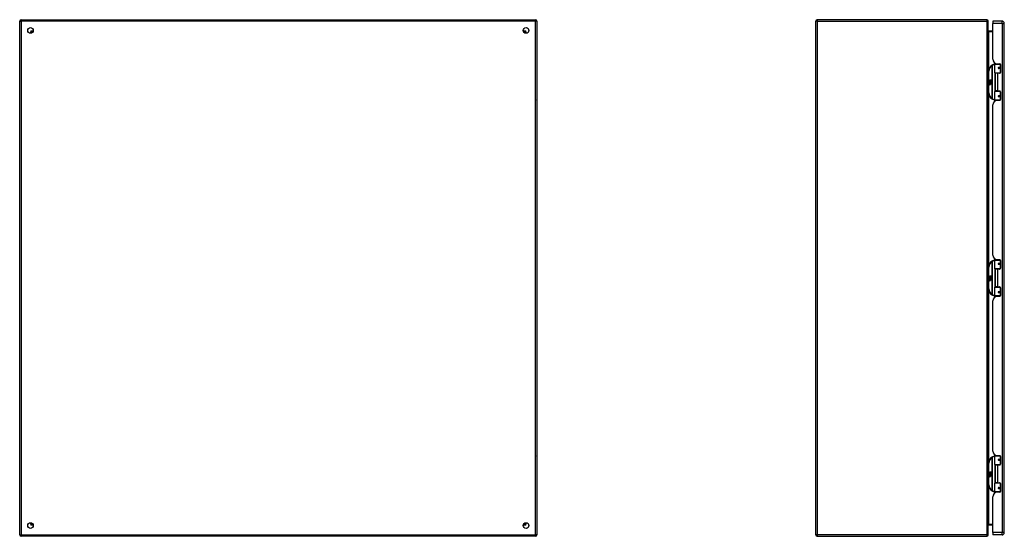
# Model space of a CAD drawing. Header units: inches. Extents: x 17 to 237, y 17 to 149.
# Tile 2 of 12: x 17 to 86, y 66 to 102. Entities that reach past the tile are written whole.
import ezdxf

# ---------------------------------------------------------------- set-up
doc = ezdxf.new("R2010")
doc.units = ezdxf.units.IN
doc.header["$MEASUREMENT"] = 0
doc.layers.add('Visible Edges(ANSI)', color=7, linetype='Continuous', lineweight=25)
doc.layers.add('Visible Tangent Edges(ANSI)', color=7, linetype='Continuous', lineweight=25)

msp = doc.modelspace()

# ---------------------------------------------------------------- linework, layer by layer
at = {"layer": 'Visible Edges(ANSI)'}
for p, q in [((17.06, 102.166), (52.862, 102.166)), ((84.288, 102.166), (72.486, 102.166)), ((16.961, 66.265), (16.961, 102.067)), ((52.961, 102.067), (52.961, 66.265)), ((72.387, 66.265), (72.387, 102.067)), ((84.387, 66.265), (84.387, 102.067)), ((84.707, 102.068), (84.707, 101.907)), ((85.346, 102.068), (84.707, 102.068)), ((84.707, 99.411), (84.707, 101.907)), ((85.507, 66.426), (85.507, 101.907)), ((17.827, 101.269), (17.827, 101.26)), ((17.867, 101.3), (17.858, 101.3)), ((52.064, 101.3), (52.054, 101.3)), ((52.095, 101.269), (52.095, 101.26)), ((84.707, 101.368), (84.418, 101.368)), ((52.979, 98.463), (52.979, 99.048)), ((84.842, 98.463), (84.842, 99.048)), ((84.862, 99.068), (85.192, 99.068)), ((84.967, 99.103), (84.967, 99.068)), ((85.019, 99.099), (85.185, 99.099)), ((85.093, 99.099), (85.093, 99.068)), ((85.109, 98.823), (85.109, 98.821)), ((85.114, 98.822), (85.109, 98.822)), ((85.201, 98.824), (85.114, 98.824)), ((85.114, 98.78), (85.201, 98.78)), ((85.117, 98.822), (85.117, 98.823)), ((85.117, 98.783), (85.118, 98.78)), ((85.236, 99.068), (85.192, 99.068)), ((85.201, 98.824), (85.244, 98.824)), ((85.244, 98.78), (85.201, 98.78)), ((85.235, 99.07), (85.235, 99.068)), ((85.244, 99.04), (85.244, 98.492)), ((52.963, 98.448), (52.961, 98.448)), ((84.417, 98.568), (84.417, 97.068)), ((85.195, 98.448), (84.858, 98.448)), ((85.03, 98.433), (84.862, 98.433)), ((84.862, 98.433), (84.862, 97.202)), ((84.934, 98.448), (84.934, 98.433)), ((85.185, 98.433), (85.03, 98.433)), ((85.125, 98.448), (85.125, 98.433)), ((85.195, 98.448), (85.223, 98.448)), ((84.457, 97.896), (84.505, 97.871)), ((84.503, 97.852), (84.457, 97.896)), ((84.472, 97.772), (84.5, 97.748)), ((84.472, 97.756), (84.472, 97.772)), ((84.491, 97.743), (84.472, 97.756)), ((84.472, 97.733), (84.491, 97.74)), ((84.472, 97.717), (84.472, 97.733)), ((84.5, 97.73), (84.472, 97.717)), ((84.472, 97.71), (84.526, 97.7)), ((84.472, 97.697), (84.472, 97.71)), ((84.494, 97.693), (84.472, 97.697)), ((84.472, 97.676), (84.506, 97.67)), ((84.472, 97.663), (84.472, 97.676)), ((84.494, 97.659), (84.472, 97.663)), ((84.472, 97.642), (84.506, 97.636)), ((84.472, 97.629), (84.472, 97.642)), ((84.506, 97.622), (84.472, 97.629)), ((84.483, 97.778), (84.474, 97.778)), ((84.489, 97.85), (84.503, 97.852)), ((84.533, 97.818), (84.489, 97.85)), ((84.491, 97.74), (84.491, 97.743)), ((84.495, 97.771), (84.495, 97.808)), ((84.5, 97.748), (84.526, 97.762)), ((84.526, 97.706), (84.5, 97.73)), ((84.504, 97.806), (84.504, 97.782)), ((84.505, 97.968), (84.537, 97.968)), ((84.505, 97.871), (84.505, 97.968)), ((84.508, 97.869), (84.538, 97.854)), ((84.537, 97.869), (84.508, 97.869)), ((84.526, 97.745), (84.508, 97.738)), ((84.508, 97.738), (84.508, 97.736)), ((84.508, 97.736), (84.526, 97.722)), ((84.511, 97.736), (84.529, 97.743)), ((84.61, 97.736), (84.511, 97.736)), ((84.517, 97.69), (84.517, 97.687)), ((84.526, 97.689), (84.517, 97.69)), ((84.519, 97.731), (84.61, 97.731)), ((84.529, 97.724), (84.519, 97.731)), ((84.522, 97.811), (84.533, 97.818)), ((84.523, 97.686), (84.529, 97.685)), ((84.526, 97.762), (84.526, 97.745)), ((84.526, 97.722), (84.526, 97.706)), ((84.526, 97.7), (84.526, 97.689)), ((84.538, 97.854), (84.528, 97.852)), ((84.528, 97.852), (84.556, 97.832)), ((84.529, 97.766), (84.609, 97.766)), ((84.529, 97.743), (84.529, 97.766)), ((84.529, 97.702), (84.529, 97.724)), ((84.61, 97.702), (84.529, 97.702)), ((84.529, 97.697), (84.61, 97.697)), ((84.529, 97.685), (84.529, 97.697)), ((84.56, 97.802), (84.53, 97.781)), ((84.61, 97.668), (84.53, 97.668)), ((84.537, 97.968), (84.537, 97.869)), ((84.542, 97.968), (84.574, 97.968)), ((84.542, 97.869), (84.542, 97.968)), ((84.574, 97.869), (84.542, 97.869)), ((84.556, 97.832), (84.609, 97.869)), ((84.609, 97.766), (84.56, 97.802)), ((84.574, 97.968), (84.574, 97.869)), ((84.578, 97.869), (84.578, 97.968)), ((84.578, 97.968), (84.61, 97.968)), ((84.609, 97.869), (84.578, 97.869)), ((84.61, 97.834), (84.584, 97.816)), ((84.584, 97.816), (84.61, 97.802)), ((84.61, 97.968), (84.61, 97.834)), ((84.61, 97.802), (84.61, 97.736)), ((84.61, 97.731), (84.61, 97.702)), ((84.61, 97.697), (84.61, 97.668)), ((52.961, 97.188), (52.963, 97.188)), ((52.979, 96.587), (52.979, 97.172)), ((84.842, 96.587), (84.842, 97.172)), ((84.858, 97.188), (85.195, 97.188)), ((85.03, 97.202), (84.862, 97.202)), ((84.934, 97.188), (84.934, 97.202)), ((85.03, 97.202), (85.185, 97.202)), ((85.109, 96.812), (85.109, 96.814)), ((85.109, 96.814), (85.114, 96.814)), ((85.201, 96.855), (85.114, 96.855)), ((85.114, 96.812), (85.201, 96.812)), ((85.117, 96.853), (85.118, 96.855)), ((85.117, 96.814), (85.117, 96.812)), ((85.125, 97.188), (85.125, 97.202)), ((85.223, 97.188), (85.195, 97.188)), ((85.201, 96.855), (85.244, 96.855)), ((85.244, 96.812), (85.201, 96.812)), ((85.244, 97.143), (85.244, 96.596)), ((84.707, 85.759), (84.707, 96.225)), ((85.192, 96.568), (84.862, 96.568)), ((84.967, 96.532), (84.967, 96.568)), ((85.185, 96.537), (85.019, 96.537)), ((85.093, 96.537), (85.093, 96.568)), ((85.192, 96.568), (85.236, 96.568)), ((85.235, 96.568), (85.235, 96.566)), ((52.979, 84.812), (52.979, 85.397)), ((84.842, 84.812), (84.842, 85.397)), ((84.862, 85.416), (85.192, 85.416)), ((84.967, 85.452), (84.967, 85.416)), ((85.019, 85.447), (85.185, 85.447)), ((85.093, 85.447), (85.093, 85.416)), ((85.109, 85.171), (85.109, 85.17)), ((85.114, 85.17), (85.109, 85.17)), ((85.201, 85.172), (85.114, 85.172)), ((85.114, 85.129), (85.201, 85.129)), ((85.117, 85.17), (85.117, 85.172)), ((85.117, 85.131), (85.118, 85.129)), ((85.236, 85.416), (85.192, 85.416)), ((85.201, 85.172), (85.244, 85.172)), ((85.244, 85.129), (85.201, 85.129)), ((85.235, 85.418), (85.235, 85.416)), ((85.244, 85.388), (85.244, 84.841)), ((52.963, 84.796), (52.961, 84.796)), ((84.417, 84.916), (84.417, 83.416)), ((84.505, 84.316), (84.537, 84.316)), ((84.505, 84.219), (84.505, 84.316)), ((84.537, 84.316), (84.537, 84.218)), ((84.542, 84.316), (84.574, 84.316)), ((84.542, 84.218), (84.542, 84.316)), ((84.574, 84.316), (84.574, 84.218)), ((84.578, 84.218), (84.578, 84.316)), ((84.578, 84.316), (84.61, 84.316)), ((84.61, 84.316), (84.61, 84.182)), ((85.195, 84.796), (84.858, 84.796)), ((85.03, 84.782), (84.862, 84.782)), ((84.862, 84.782), (84.862, 83.551)), ((84.934, 84.796), (84.934, 84.782)), ((85.185, 84.782), (85.03, 84.782)), ((85.125, 84.796), (85.125, 84.782)), ((85.195, 84.796), (85.223, 84.796)), ((84.457, 84.244), (84.505, 84.219)), ((84.503, 84.2), (84.457, 84.244)), ((84.472, 84.121), (84.5, 84.096)), ((84.472, 84.105), (84.472, 84.121)), ((84.491, 84.091), (84.472, 84.105)), ((84.472, 84.081), (84.491, 84.089)), ((84.472, 84.065), (84.472, 84.081)), ((84.5, 84.079), (84.472, 84.065)), ((84.472, 84.058), (84.526, 84.049)), ((84.472, 84.045), (84.472, 84.058)), ((84.494, 84.041), (84.472, 84.045)), ((84.472, 84.024), (84.506, 84.018)), ((84.472, 84.011), (84.472, 84.024)), ((84.494, 84.007), (84.472, 84.011)), ((84.472, 83.991), (84.506, 83.985)), ((84.472, 83.978), (84.472, 83.991)), ((84.506, 83.971), (84.472, 83.978)), ((84.483, 84.126), (84.474, 84.126)), ((84.489, 84.198), (84.503, 84.2)), ((84.533, 84.167), (84.489, 84.198)), ((84.491, 84.089), (84.491, 84.091)), ((84.495, 84.12), (84.495, 84.156)), ((84.5, 84.096), (84.526, 84.11)), ((84.526, 84.054), (84.5, 84.079)), ((84.504, 84.155), (84.504, 84.131)), ((84.508, 84.218), (84.538, 84.202)), ((84.537, 84.218), (84.508, 84.218)), ((84.526, 84.094), (84.508, 84.086)), ((84.508, 84.086), (84.508, 84.084)), ((84.508, 84.084), (84.526, 84.071)), ((84.511, 84.084), (84.529, 84.092)), ((84.61, 84.084), (84.511, 84.084)), ((84.517, 84.038), (84.517, 84.035)), ((84.526, 84.037), (84.517, 84.038)), ((84.519, 84.08), (84.61, 84.08)), ((84.529, 84.072), (84.519, 84.08)), ((84.522, 84.16), (84.533, 84.167)), ((84.523, 84.034), (84.529, 84.034)), ((84.526, 84.11), (84.526, 84.094)), ((84.526, 84.071), (84.526, 84.054)), ((84.526, 84.049), (84.526, 84.037)), ((84.538, 84.202), (84.528, 84.2)), ((84.528, 84.2), (84.556, 84.181)), ((84.529, 84.114), (84.609, 84.114)), ((84.529, 84.092), (84.529, 84.114)), ((84.529, 84.05), (84.529, 84.072)), ((84.61, 84.05), (84.529, 84.05)), ((84.529, 84.046), (84.61, 84.046)), ((84.529, 84.034), (84.529, 84.046)), ((84.56, 84.151), (84.53, 84.13)), ((84.61, 84.016), (84.53, 84.016)), ((84.574, 84.218), (84.542, 84.218)), ((84.556, 84.181), (84.609, 84.218)), ((84.609, 84.114), (84.56, 84.151)), ((84.609, 84.218), (84.578, 84.218)), ((84.61, 84.182), (84.584, 84.165)), ((84.584, 84.165), (84.61, 84.151)), ((84.61, 84.151), (84.61, 84.084)), ((84.61, 84.08), (84.61, 84.05)), ((84.61, 84.046), (84.61, 84.016)), ((52.961, 83.536), (52.963, 83.536)), ((52.979, 82.936), (52.979, 83.521)), ((84.842, 82.936), (84.842, 83.521)), ((84.858, 83.536), (85.195, 83.536)), ((85.03, 83.551), (84.862, 83.551)), ((84.934, 83.536), (84.934, 83.551)), ((85.03, 83.551), (85.185, 83.551)), ((85.109, 83.161), (85.109, 83.163)), ((85.109, 83.162), (85.114, 83.162)), ((85.201, 83.204), (85.114, 83.204)), ((85.114, 83.16), (85.201, 83.16)), ((85.117, 83.201), (85.118, 83.204)), ((85.117, 83.162), (85.117, 83.16)), ((85.125, 83.536), (85.125, 83.551)), ((85.223, 83.536), (85.195, 83.536)), ((85.201, 83.204), (85.244, 83.204)), ((85.244, 83.16), (85.201, 83.16)), ((85.244, 83.492), (85.244, 82.944)), ((84.707, 72.108), (84.707, 82.573)), ((85.192, 82.916), (84.862, 82.916)), ((84.967, 82.881), (84.967, 82.916)), ((85.185, 82.885), (85.019, 82.885)), ((85.093, 82.885), (85.093, 82.916)), ((85.192, 82.916), (85.236, 82.916)), ((85.235, 82.916), (85.235, 82.914)), ((52.979, 71.16), (52.979, 71.745)), ((84.842, 71.16), (84.842, 71.745)), ((84.862, 71.765), (85.192, 71.765)), ((84.967, 71.8), (84.967, 71.765)), ((85.019, 71.796), (85.185, 71.796)), ((85.093, 71.796), (85.093, 71.765)), ((85.109, 71.52), (85.109, 71.518)), ((85.114, 71.519), (85.109, 71.519)), ((85.201, 71.521), (85.114, 71.521)), ((85.114, 71.477), (85.201, 71.477)), ((85.117, 71.519), (85.117, 71.52)), ((85.117, 71.48), (85.118, 71.477)), ((85.236, 71.765), (85.192, 71.765)), ((85.201, 71.521), (85.244, 71.521)), ((85.244, 71.477), (85.201, 71.477)), ((85.235, 71.767), (85.235, 71.765)), ((85.244, 71.737), (85.244, 71.189)), ((52.963, 71.145), (52.961, 71.145)), ((84.417, 71.265), (84.417, 69.765)), ((84.505, 70.665), (84.537, 70.665)), ((84.505, 70.568), (84.505, 70.665)), ((84.537, 70.665), (84.537, 70.566)), ((84.542, 70.665), (84.574, 70.665)), ((84.542, 70.566), (84.542, 70.665)), ((84.574, 70.665), (84.574, 70.566)), ((84.578, 70.566), (84.578, 70.665)), ((84.578, 70.665), (84.61, 70.665)), ((84.61, 70.665), (84.61, 70.531)), ((85.195, 71.145), (84.858, 71.145)), ((85.03, 71.13), (84.862, 71.13)), ((84.862, 71.13), (84.862, 69.899)), ((84.934, 71.145), (84.934, 71.13)), ((85.185, 71.13), (85.03, 71.13)), ((85.125, 71.145), (85.125, 71.13)), ((85.195, 71.145), (85.223, 71.145)), ((84.457, 70.593), (84.505, 70.568)), ((84.503, 70.549), (84.457, 70.593)), ((84.472, 70.469), (84.5, 70.445)), ((84.472, 70.453), (84.472, 70.469)), ((84.491, 70.44), (84.472, 70.453)), ((84.472, 70.43), (84.491, 70.437)), ((84.472, 70.414), (84.472, 70.43)), ((84.5, 70.427), (84.472, 70.414)), ((84.472, 70.407), (84.526, 70.397)), ((84.472, 70.394), (84.472, 70.407)), ((84.494, 70.39), (84.472, 70.394)), ((84.472, 70.373), (84.506, 70.367)), ((84.472, 70.36), (84.472, 70.373)), ((84.494, 70.356), (84.472, 70.36)), ((84.472, 70.339), (84.506, 70.333)), ((84.472, 70.326), (84.472, 70.339)), ((84.506, 70.319), (84.472, 70.326)), ((84.483, 70.475), (84.474, 70.475)), ((84.489, 70.547), (84.503, 70.549)), ((84.533, 70.515), (84.489, 70.547)), ((84.491, 70.437), (84.491, 70.44)), ((84.495, 70.468), (84.495, 70.505)), ((84.5, 70.445), (84.526, 70.459)), ((84.526, 70.403), (84.5, 70.427)), ((84.504, 70.503), (84.504, 70.479)), ((84.508, 70.566), (84.538, 70.551)), ((84.537, 70.566), (84.508, 70.566)), ((84.526, 70.442), (84.508, 70.435)), ((84.508, 70.435), (84.508, 70.433)), ((84.508, 70.433), (84.526, 70.419)), ((84.511, 70.433), (84.529, 70.44)), ((84.61, 70.433), (84.511, 70.433)), ((84.517, 70.387), (84.517, 70.384)), ((84.526, 70.386), (84.517, 70.387)), ((84.519, 70.428), (84.61, 70.428)), ((84.529, 70.421), (84.519, 70.428)), ((84.522, 70.508), (84.533, 70.515)), ((84.523, 70.383), (84.529, 70.382)), ((84.526, 70.459), (84.526, 70.442)), ((84.526, 70.419), (84.526, 70.403)), ((84.526, 70.397), (84.526, 70.386)), ((84.538, 70.551), (84.528, 70.549)), ((84.528, 70.549), (84.556, 70.529)), ((84.529, 70.463), (84.609, 70.463)), ((84.529, 70.44), (84.529, 70.463)), ((84.529, 70.399), (84.529, 70.421)), ((84.61, 70.399), (84.529, 70.399)), ((84.529, 70.394), (84.61, 70.394)), ((84.529, 70.382), (84.529, 70.394)), ((84.56, 70.499), (84.53, 70.478)), ((84.61, 70.365), (84.53, 70.365)), ((84.574, 70.566), (84.542, 70.566)), ((84.556, 70.529), (84.609, 70.566)), ((84.609, 70.463), (84.56, 70.499)), ((84.609, 70.566), (84.578, 70.566)), ((84.61, 70.531), (84.584, 70.513)), ((84.584, 70.513), (84.61, 70.499)), ((84.61, 70.499), (84.61, 70.433)), ((84.61, 70.428), (84.61, 70.399)), ((84.61, 70.394), (84.61, 70.365)), ((52.961, 69.885), (52.963, 69.885)), ((52.979, 69.284), (52.979, 69.869)), ((84.842, 69.284), (84.842, 69.869)), ((84.858, 69.885), (85.195, 69.885)), ((85.03, 69.899), (84.862, 69.899)), ((85.192, 69.265), (84.862, 69.265)), ((84.934, 69.885), (84.934, 69.899)), ((84.967, 69.229), (84.967, 69.265)), ((85.185, 69.234), (85.019, 69.234)), ((85.03, 69.899), (85.185, 69.899)), ((85.093, 69.234), (85.093, 69.265)), ((85.109, 69.509), (85.109, 69.511)), ((85.109, 69.511), (85.114, 69.511)), ((85.201, 69.552), (85.114, 69.552)), ((85.114, 69.509), (85.201, 69.509)), ((85.117, 69.55), (85.118, 69.552)), ((85.117, 69.511), (85.117, 69.509)), ((85.125, 69.885), (85.125, 69.899)), ((85.192, 69.265), (85.236, 69.265)), ((85.223, 69.885), (85.195, 69.885)), ((85.201, 69.552), (85.244, 69.552)), ((85.244, 69.509), (85.201, 69.509)), ((85.235, 69.265), (85.235, 69.263)), ((85.244, 69.84), (85.244, 69.293)), ((84.707, 66.426), (84.707, 68.922)), ((17.827, 67.073), (17.827, 67.063)), ((17.858, 67.032), (17.867, 67.032)), ((52.054, 67.032), (52.064, 67.032)), ((52.095, 67.073), (52.095, 67.063)), ((84.418, 66.964), (84.707, 66.964)), ((52.862, 66.166), (17.06, 66.166)), ((72.486, 66.166), (84.288, 66.166)), ((84.707, 66.426), (84.707, 66.265)), ((85.346, 66.265), (84.707, 66.265))]:
    msp.add_line(p, q, dxfattribs=at)
at = {"layer": 'Visible Edges(ANSI)', "flags": 128}
for points in [[(84.418, 101.368), (84.416, 101.368), (84.413, 101.368), (84.411, 101.369), (84.408, 101.37), (84.406, 101.37), (84.404, 101.371), (84.402, 101.372), (84.4, 101.374), (84.399, 101.375), (84.397, 101.376), (84.396, 101.378), (84.394, 101.379), (84.393, 101.381), (84.392, 101.382), (84.391, 101.384), (84.39, 101.385), (84.389, 101.387), (84.389, 101.389), (84.388, 101.39), (84.388, 101.392), (84.388, 101.394), (84.387, 101.396), (84.387, 101.397), (84.387, 101.399)], [(84.849, 99.063), (84.849, 99.063), (84.849, 99.063), (84.848, 99.063), (84.848, 99.063), (84.848, 99.063), (84.848, 99.063), (84.847, 99.063), (84.847, 99.063), (84.847, 99.063), (84.847, 99.063), (84.846, 99.063), (84.846, 99.063), (84.846, 99.063), (84.846, 99.063), (84.845, 99.063), (84.845, 99.062), (84.845, 99.062), (84.845, 99.062), (84.844, 99.062), (84.844, 99.062), (84.844, 99.062), (84.844, 99.062), (84.843, 99.062), (84.843, 99.062)], [(85.114, 98.78), (85.112, 98.78), (85.109, 98.781), (85.106, 98.782), (85.104, 98.783), (85.102, 98.784), (85.099, 98.786), (85.097, 98.788), (85.096, 98.791), (85.094, 98.793), (85.093, 98.796), (85.093, 98.799), (85.093, 98.802), (85.093, 98.805), (85.093, 98.808), (85.094, 98.811), (85.096, 98.813), (85.097, 98.816), (85.099, 98.818), (85.102, 98.819), (85.104, 98.821), (85.106, 98.822), (85.109, 98.823), (85.112, 98.823), (85.114, 98.824)], [(85.161, 98.433), (85.164, 98.434), (85.166, 98.435), (85.169, 98.436), (85.171, 98.437), (85.174, 98.438), (85.176, 98.439), (85.179, 98.439), (85.181, 98.44), (85.184, 98.441), (85.187, 98.442), (85.189, 98.442), (85.192, 98.443), (85.194, 98.443), (85.197, 98.444), (85.199, 98.444), (85.202, 98.445), (85.205, 98.445), (85.207, 98.446), (85.21, 98.446), (85.212, 98.446), (85.215, 98.447), (85.218, 98.447), (85.22, 98.447), (85.223, 98.447)], [(85.114, 96.812), (85.112, 96.812), (85.109, 96.812), (85.106, 96.813), (85.104, 96.814), (85.102, 96.816), (85.099, 96.818), (85.097, 96.82), (85.096, 96.822), (85.094, 96.825), (85.093, 96.828), (85.093, 96.831), (85.093, 96.833), (85.093, 96.836), (85.093, 96.839), (85.094, 96.842), (85.096, 96.845), (85.097, 96.847), (85.099, 96.849), (85.102, 96.851), (85.104, 96.852), (85.106, 96.854), (85.109, 96.854), (85.112, 96.855), (85.114, 96.855)], [(85.223, 97.188), (85.22, 97.188), (85.218, 97.189), (85.215, 97.189), (85.212, 97.189), (85.21, 97.189), (85.207, 97.19), (85.205, 97.19), (85.202, 97.191), (85.199, 97.191), (85.197, 97.192), (85.194, 97.192), (85.192, 97.193), (85.189, 97.193), (85.187, 97.194), (85.184, 97.195), (85.181, 97.195), (85.179, 97.196), (85.176, 97.197), (85.174, 97.198), (85.171, 97.198), (85.169, 97.199), (85.166, 97.2), (85.164, 97.201), (85.161, 97.202)], [(84.843, 96.573), (84.843, 96.573), (84.844, 96.573), (84.844, 96.573), (84.844, 96.573), (84.844, 96.573), (84.845, 96.573), (84.845, 96.573), (84.845, 96.573), (84.845, 96.573), (84.846, 96.573), (84.846, 96.573), (84.846, 96.573), (84.846, 96.573), (84.847, 96.573), (84.847, 96.573), (84.847, 96.573), (84.847, 96.573), (84.848, 96.573), (84.848, 96.573), (84.848, 96.572), (84.848, 96.572), (84.849, 96.572), (84.849, 96.572), (84.849, 96.572)], [(84.849, 85.412), (84.849, 85.412), (84.849, 85.411), (84.848, 85.411), (84.848, 85.411), (84.848, 85.411), (84.848, 85.411), (84.847, 85.411), (84.847, 85.411), (84.847, 85.411), (84.847, 85.411), (84.846, 85.411), (84.846, 85.411), (84.846, 85.411), (84.846, 85.411), (84.845, 85.411), (84.845, 85.411), (84.845, 85.411), (84.845, 85.411), (84.844, 85.411), (84.844, 85.411), (84.844, 85.411), (84.844, 85.411), (84.843, 85.411), (84.843, 85.411)], [(85.114, 85.129), (85.112, 85.129), (85.109, 85.129), (85.106, 85.13), (85.104, 85.131), (85.102, 85.133), (85.099, 85.135), (85.097, 85.137), (85.096, 85.139), (85.094, 85.142), (85.093, 85.145), (85.093, 85.147), (85.093, 85.15), (85.093, 85.153), (85.093, 85.156), (85.094, 85.159), (85.096, 85.162), (85.097, 85.164), (85.099, 85.166), (85.102, 85.168), (85.104, 85.169), (85.106, 85.171), (85.109, 85.171), (85.112, 85.172), (85.114, 85.172)], [(85.161, 84.782), (85.164, 84.783), (85.166, 84.784), (85.169, 84.785), (85.171, 84.785), (85.174, 84.786), (85.176, 84.787), (85.179, 84.788), (85.181, 84.789), (85.184, 84.789), (85.187, 84.79), (85.189, 84.791), (85.192, 84.791), (85.194, 84.792), (85.197, 84.792), (85.199, 84.793), (85.202, 84.793), (85.205, 84.794), (85.207, 84.794), (85.21, 84.794), (85.212, 84.795), (85.215, 84.795), (85.218, 84.795), (85.22, 84.796), (85.223, 84.796)], [(85.114, 83.16), (85.112, 83.16), (85.109, 83.161), (85.106, 83.162), (85.104, 83.163), (85.102, 83.164), (85.099, 83.166), (85.097, 83.168), (85.096, 83.171), (85.094, 83.173), (85.093, 83.176), (85.093, 83.179), (85.093, 83.182), (85.093, 83.185), (85.093, 83.188), (85.094, 83.191), (85.096, 83.193), (85.097, 83.196), (85.099, 83.198), (85.102, 83.199), (85.104, 83.201), (85.106, 83.202), (85.109, 83.203), (85.112, 83.203), (85.114, 83.204)], [(85.223, 83.537), (85.22, 83.537), (85.218, 83.537), (85.215, 83.537), (85.212, 83.538), (85.21, 83.538), (85.207, 83.538), (85.205, 83.539), (85.202, 83.539), (85.199, 83.54), (85.197, 83.54), (85.194, 83.541), (85.192, 83.541), (85.189, 83.542), (85.187, 83.542), (85.184, 83.543), (85.181, 83.544), (85.179, 83.545), (85.176, 83.545), (85.174, 83.546), (85.171, 83.547), (85.169, 83.548), (85.166, 83.549), (85.164, 83.55), (85.161, 83.551)], [(84.843, 82.922), (84.843, 82.922), (84.844, 82.922), (84.844, 82.922), (84.844, 82.922), (84.844, 82.922), (84.845, 82.921), (84.845, 82.921), (84.845, 82.921), (84.845, 82.921), (84.846, 82.921), (84.846, 82.921), (84.846, 82.921), (84.846, 82.921), (84.847, 82.921), (84.847, 82.921), (84.847, 82.921), (84.847, 82.921), (84.848, 82.921), (84.848, 82.921), (84.848, 82.921), (84.848, 82.921), (84.849, 82.921), (84.849, 82.921), (84.849, 82.921)], [(84.849, 71.76), (84.849, 71.76), (84.849, 71.76), (84.848, 71.76), (84.848, 71.76), (84.848, 71.76), (84.848, 71.76), (84.847, 71.76), (84.847, 71.76), (84.847, 71.76), (84.847, 71.76), (84.846, 71.76), (84.846, 71.76), (84.846, 71.76), (84.846, 71.76), (84.845, 71.76), (84.845, 71.759), (84.845, 71.759), (84.845, 71.759), (84.844, 71.759), (84.844, 71.759), (84.844, 71.759), (84.844, 71.759), (84.843, 71.759), (84.843, 71.759)], [(85.114, 71.477), (85.112, 71.477), (85.109, 71.478), (85.106, 71.479), (85.104, 71.48), (85.102, 71.481), (85.099, 71.483), (85.097, 71.485), (85.096, 71.488), (85.094, 71.49), (85.093, 71.493), (85.093, 71.496), (85.093, 71.499), (85.093, 71.502), (85.093, 71.505), (85.094, 71.508), (85.096, 71.51), (85.097, 71.513), (85.099, 71.515), (85.102, 71.516), (85.104, 71.518), (85.106, 71.519), (85.109, 71.52), (85.112, 71.52), (85.114, 71.521)], [(85.161, 71.13), (85.164, 71.131), (85.166, 71.132), (85.169, 71.133), (85.171, 71.134), (85.174, 71.135), (85.176, 71.136), (85.179, 71.136), (85.181, 71.137), (85.184, 71.138), (85.187, 71.139), (85.189, 71.139), (85.192, 71.14), (85.194, 71.14), (85.197, 71.141), (85.199, 71.141), (85.202, 71.142), (85.205, 71.142), (85.207, 71.143), (85.21, 71.143), (85.212, 71.143), (85.215, 71.144), (85.218, 71.144), (85.22, 71.144), (85.223, 71.144)], [(84.843, 69.27), (84.843, 69.27), (84.844, 69.27), (84.844, 69.27), (84.844, 69.27), (84.844, 69.27), (84.845, 69.27), (84.845, 69.27), (84.845, 69.27), (84.845, 69.27), (84.846, 69.27), (84.846, 69.27), (84.846, 69.27), (84.846, 69.27), (84.847, 69.27), (84.847, 69.27), (84.847, 69.27), (84.847, 69.27), (84.848, 69.27), (84.848, 69.27), (84.848, 69.269), (84.848, 69.269), (84.849, 69.269), (84.849, 69.269), (84.849, 69.269)], [(85.114, 69.509), (85.112, 69.509), (85.109, 69.509), (85.106, 69.51), (85.104, 69.511), (85.102, 69.513), (85.099, 69.515), (85.097, 69.517), (85.096, 69.519), (85.094, 69.522), (85.093, 69.525), (85.093, 69.528), (85.093, 69.53), (85.093, 69.533), (85.093, 69.536), (85.094, 69.539), (85.096, 69.542), (85.097, 69.544), (85.099, 69.546), (85.102, 69.548), (85.104, 69.549), (85.106, 69.551), (85.109, 69.551), (85.112, 69.552), (85.114, 69.552)], [(85.223, 69.885), (85.22, 69.885), (85.218, 69.886), (85.215, 69.886), (85.212, 69.886), (85.21, 69.886), (85.207, 69.887), (85.205, 69.887), (85.202, 69.888), (85.199, 69.888), (85.197, 69.889), (85.194, 69.889), (85.192, 69.89), (85.189, 69.89), (85.187, 69.891), (85.184, 69.892), (85.181, 69.892), (85.179, 69.893), (85.176, 69.894), (85.174, 69.895), (85.171, 69.895), (85.169, 69.896), (85.166, 69.897), (85.164, 69.898), (85.161, 69.899)]]:
    msp.add_lwpolyline(points, dxfattribs=at)
at = {"layer": 'Visible Edges(ANSI)'}
for centre, radius in [((17.711, 101.416), 0.195), ((52.211, 101.416), 0.195), ((85.114, 98.802), 0.0197), ((85.114, 96.833), 0.0197), ((85.114, 85.15), 0.0197), ((85.114, 83.182), 0.0197), ((85.114, 71.499), 0.0197), ((85.114, 69.53), 0.0197), ((17.711, 66.916), 0.195), ((52.211, 66.916), 0.195)]:
    msp.add_circle(centre, radius, dxfattribs=at)
for centre, radius, start, end in [((17.06, 102.067), 0.099, 90, 180), ((52.862, 102.067), 0.099, 0, 90), ((72.486, 102.067), 0.099, 90, 180), ((84.288, 102.067), 0.099, 0, 90), ((85.346, 101.907), 0.161, 0, 90), ((17.858, 101.269), 0.031, 90, 180), ((52.064, 101.269), 0.031, 0, 90), ((85.019, 99.411), 0.312, 180, 270), ((52.959, 99.048), 0.0197, 0, 84.67529), ((84.917, 98.568), 0.5, 122.23771, 180), ((84.917, 98.568), 0.5, 98.5081, 122.23771), ((84.862, 99.048), 0.0197, 90, 180), ((85.114, 98.802), 0.0217, 279.14701, 90), ((85.185, 99.04), 0.0591, 0, 90), ((52.963, 98.463), 0.0157, 270, 0), ((84.858, 98.463), 0.0157, 180, 270), ((85.185, 98.492), 0.0591, 270, 0), ((84.492, 97.802), 0.0197, 86.56465, 171.56052), ((84.532, 97.796), 0.0607, 171.56052, 197.33425), ((84.512, 97.79), 0.0307, 154.67838, 202.56091), ((84.493, 97.799), 0.0096, 73.52609, 154.67838), ((84.491, 97.782), 0.0398, 44.16843, 86.56465), ((84.486, 97.647), 0.0465, 57.59924, 80), ((84.487, 97.613), 0.0465, 58.55841, 80.82565), ((84.507, 97.797), 0.0282, 246.15553, 293.84447), ((84.502, 97.79), 0.0168, 19.37968, 82.99755), ((84.509, 97.791), 0.00955, 241.45471, 321.16516), ((84.508, 97.682), 0.0123, 260, 293.55712), ((84.508, 97.648), 0.0123, 259.9922, 293.54875), ((84.511, 97.651), 0.0288, 259, 288.47479), ((84.504, 97.675), 0.0126, 6.03001, 57.59924), ((84.504, 97.642), 0.0126, 6.10268, 57.60833), ((84.511, 97.676), 0.006, 293.55712, 6.03001), ((84.511, 97.642), 0.006, 293.54875, 6.10268), ((84.512, 97.684), 0.0288, 273.6169, 286.9928), ((84.503, 97.633), 0.0246, 359.6788, 63.95078), ((84.508, 97.792), 0.0109, 321.16516, 19.37968), ((84.504, 97.666), 0.024, 359.47765, 57.41137), ((84.512, 97.785), 0.0152, 293.84447, 355.08017), ((84.498, 97.789), 0.0299, 350.40854, 44.16843), ((84.518, 97.666), 0.0101, 286.9928, 359.47765), ((84.517, 97.633), 0.0105, 288.47479, 359.6788), ((84.498, 97.789), 0.033, 347.07905, 43.17854), ((84.506, 97.668), 0.024, 358.79525, 46.5849), ((52.963, 97.172), 0.0157, 0, 90), ((84.917, 97.068), 0.5, 180, 237.76229), ((84.858, 97.172), 0.0157, 90, 180), ((85.114, 96.833), 0.0217, 270, 80.85299), ((85.185, 97.143), 0.0591, 0, 90), ((52.959, 96.587), 0.0197, 275.32471, 0), ((84.917, 97.068), 0.5, 237.76229, 261.4919), ((85.019, 96.225), 0.312, 90, 180), ((84.862, 96.587), 0.0197, 180, 270), ((85.185, 96.596), 0.0591, 270, 0), ((85.019, 85.759), 0.312, 180, 270), ((52.959, 85.397), 0.0197, 0, 84.67529), ((84.917, 84.916), 0.5, 122.23771, 180), ((84.917, 84.916), 0.5, 98.5081, 122.23771), ((84.862, 85.397), 0.0197, 90, 180), ((85.114, 85.15), 0.0217, 279.14701, 90), ((85.185, 85.388), 0.0591, 0, 90), ((52.963, 84.812), 0.0157, 270, 0), ((84.858, 84.812), 0.0157, 180, 270), ((85.185, 84.841), 0.0591, 270, 0), ((84.492, 84.15), 0.0197, 86.56465, 171.56052), ((84.532, 84.144), 0.0607, 171.56052, 197.33425), ((84.512, 84.138), 0.0307, 154.67838, 202.56091), ((84.493, 84.147), 0.0096, 73.52609, 154.67838), ((84.491, 84.13), 0.0398, 44.16843, 86.56465), ((84.486, 83.995), 0.0465, 57.59924, 80), ((84.487, 83.961), 0.0465, 58.55841, 80.82565), ((84.507, 84.145), 0.0282, 246.15553, 293.84447), ((84.502, 84.138), 0.0168, 19.37968, 82.99755), ((84.509, 84.139), 0.00955, 241.45471, 321.16516), ((84.508, 84.03), 0.0123, 260, 293.55712), ((84.508, 83.997), 0.0123, 259.9922, 293.54875), ((84.511, 83.999), 0.0288, 259, 288.47479), ((84.504, 84.024), 0.0126, 6.03001, 57.59924), ((84.504, 83.99), 0.0126, 6.10268, 57.60833), ((84.511, 84.025), 0.006, 293.55712, 6.03001), ((84.511, 83.991), 0.006, 293.54875, 6.10268), ((84.512, 84.033), 0.0288, 273.6169, 286.9928), ((84.503, 83.982), 0.0246, 359.6788, 63.95078), ((84.508, 84.14), 0.0109, 321.16516, 19.37968), ((84.504, 84.015), 0.024, 359.47765, 57.41137), ((84.512, 84.134), 0.0152, 293.84447, 355.08017), ((84.498, 84.137), 0.0299, 350.40854, 44.16843), ((84.518, 84.015), 0.0101, 286.9928, 359.47765), ((84.517, 83.982), 0.0105, 288.47479, 359.6788), ((84.498, 84.137), 0.033, 347.07905, 43.17854), ((84.506, 84.017), 0.024, 358.79525, 46.5849), ((52.963, 83.521), 0.0157, 0, 90), ((84.917, 83.416), 0.5, 180, 237.76229), ((84.917, 83.416), 0.5, 237.76229, 261.4919), ((84.858, 83.521), 0.0157, 90, 180), ((85.114, 83.182), 0.0217, 270, 80.85299), ((85.185, 83.492), 0.0591, 0, 90), ((85.185, 82.944), 0.0591, 270, 0), ((52.959, 82.936), 0.0197, 275.32471, 0), ((85.019, 82.573), 0.312, 90, 180), ((84.862, 82.936), 0.0197, 180, 270), ((85.019, 72.108), 0.312, 180, 270), ((52.959, 71.745), 0.0197, 0, 84.67529), ((84.917, 71.265), 0.5, 122.23771, 180), ((84.917, 71.265), 0.5, 98.5081, 122.23771), ((84.862, 71.745), 0.0197, 90, 180), ((85.114, 71.499), 0.0217, 279.14701, 90), ((85.185, 71.737), 0.0591, 0, 90), ((52.963, 71.16), 0.0157, 270, 0), ((84.858, 71.16), 0.0157, 180, 270), ((85.185, 71.189), 0.0591, 270, 0), ((84.492, 70.499), 0.0197, 86.56465, 171.56052), ((84.532, 70.493), 0.0607, 171.56052, 197.33425), ((84.512, 70.487), 0.0307, 154.67838, 202.56091), ((84.493, 70.496), 0.0096, 73.52609, 154.67838), ((84.491, 70.479), 0.0398, 44.16843, 86.56465), ((84.486, 70.344), 0.0465, 57.59924, 80), ((84.487, 70.31), 0.0465, 58.55841, 80.82565), ((84.507, 70.494), 0.0282, 246.15553, 293.84447), ((84.502, 70.487), 0.0168, 19.37968, 82.99755), ((84.509, 70.488), 0.00955, 241.45471, 321.16516), ((84.508, 70.379), 0.0123, 260, 293.55712), ((84.508, 70.345), 0.0123, 259.9922, 293.54875), ((84.511, 70.348), 0.0288, 259, 288.47479), ((84.504, 70.372), 0.0126, 6.03001, 57.59924), ((84.504, 70.339), 0.0126, 6.10268, 57.60833), ((84.511, 70.373), 0.006, 293.55712, 6.03001), ((84.511, 70.339), 0.006, 293.54875, 6.10268), ((84.512, 70.381), 0.0288, 273.6169, 286.9928), ((84.503, 70.33), 0.0246, 359.6788, 63.95078), ((84.508, 70.489), 0.0109, 321.16516, 19.37968), ((84.504, 70.363), 0.024, 359.47765, 57.41137), ((84.512, 70.482), 0.0152, 293.84447, 355.08017), ((84.498, 70.486), 0.0299, 350.40854, 44.16843), ((84.518, 70.363), 0.0101, 286.9928, 359.47765), ((84.517, 70.33), 0.0105, 288.47479, 359.6788), ((84.498, 70.486), 0.033, 347.07905, 43.17854), ((84.506, 70.365), 0.024, 358.79525, 46.5849), ((52.959, 69.284), 0.0197, 275.32471, 0), ((52.963, 69.869), 0.0157, 0, 90), ((84.917, 69.765), 0.5, 180, 237.76229), ((84.917, 69.765), 0.5, 237.76229, 261.4919), ((85.019, 68.922), 0.312, 90, 180), ((84.858, 69.869), 0.0157, 90, 180), ((84.862, 69.284), 0.0197, 180, 270), ((85.114, 69.53), 0.0217, 270, 80.85299), ((85.185, 69.84), 0.0591, 0, 90), ((85.185, 69.293), 0.0591, 270, 0), ((17.858, 67.063), 0.031, 180, 270), ((52.064, 67.063), 0.031, 270, 0), ((84.418, 66.933), 0.031, 90, 180), ((17.06, 66.265), 0.099, 180, 270), ((52.862, 66.265), 0.099, 270, 0), ((72.486, 66.265), 0.099, 180, 270), ((84.288, 66.265), 0.099, 270, 0), ((85.346, 66.426), 0.161, 270, 0)]:
    msp.add_arc(centre, radius, start, end, dxfattribs=at)
at = {"layer": 'Visible Tangent Edges(ANSI)'}
for p, q in [((17.06, 102.166), (17.06, 102.067)), ((52.862, 102.166), (52.862, 102.067)), ((72.486, 102.166), (72.486, 102.067)), ((84.288, 102.166), (84.288, 102.067)), ((16.961, 102.067), (17.06, 102.067)), ((17.06, 102.067), (17.06, 66.265)), ((52.862, 102.067), (17.06, 102.067)), ((52.862, 66.265), (52.862, 102.067)), ((52.961, 102.067), (52.862, 102.067)), ((72.486, 102.067), (72.387, 102.067)), ((72.486, 102.067), (84.288, 102.067)), ((72.486, 102.067), (72.486, 66.265)), ((84.288, 102.067), (84.288, 66.265)), ((84.387, 102.067), (84.288, 102.067)), ((85.346, 101.907), (84.707, 101.907)), ((85.346, 101.907), (85.346, 102.068)), ((85.346, 101.907), (85.346, 66.426)), ((85.346, 101.907), (85.507, 101.907)), ((17.827, 101.269), (17.728, 101.399)), ((17.728, 101.399), (17.858, 101.3)), ((17.728, 101.399), (17.728, 101.3)), ((17.728, 101.399), (17.905, 101.399)), ((17.728, 101.222), (17.728, 101.3)), ((52.017, 101.399), (52.194, 101.399)), ((52.064, 101.3), (52.194, 101.399)), ((52.194, 101.399), (52.095, 101.269)), ((52.194, 101.3), (52.194, 101.399)), ((52.194, 101.3), (52.194, 101.222)), ((84.418, 101.368), (84.418, 101.337)), ((84.418, 101.337), (84.707, 101.337)), ((84.418, 98.599), (84.418, 101.337)), ((52.979, 99.048), (52.961, 99.048)), ((84.65, 98.991), (84.661, 98.974)), ((84.661, 98.974), (84.661, 96.661)), ((84.661, 98.974), (84.665, 98.974)), ((84.665, 96.661), (84.665, 98.974)), ((85.211, 99.048), (84.842, 99.048)), ((85.119, 98.833), (85.211, 98.833)), ((85.211, 98.77), (85.119, 98.77)), ((85.204, 99.095), (85.204, 99.068)), ((85.211, 99.048), (85.243, 99.048)), ((85.211, 99.048), (85.211, 98.833)), ((85.244, 98.833), (85.211, 98.833)), ((85.211, 98.77), (85.211, 98.463)), ((85.211, 98.77), (85.244, 98.77)), ((52.961, 98.463), (52.979, 98.463)), ((84.417, 98.568), (84.437, 98.568)), ((84.437, 97.068), (84.437, 98.568)), ((84.842, 98.463), (85.211, 98.463)), ((84.85, 98.45), (84.85, 97.186)), ((85.03, 98.433), (85.03, 97.202)), ((85.204, 98.445), (85.204, 98.437)), ((85.236, 98.463), (85.211, 98.463)), ((52.979, 97.172), (52.961, 97.172)), ((84.437, 97.068), (84.417, 97.068)), ((84.418, 84.948), (84.418, 97.036)), ((84.661, 96.661), (84.65, 96.645)), ((84.665, 96.661), (84.661, 96.661)), ((85.211, 97.172), (84.842, 97.172)), ((85.119, 96.865), (85.211, 96.865)), ((85.211, 96.802), (85.119, 96.802)), ((85.204, 97.199), (85.204, 97.19)), ((85.211, 97.172), (85.236, 97.172)), ((85.211, 97.172), (85.211, 96.865)), ((85.244, 96.865), (85.211, 96.865)), ((85.211, 96.802), (85.211, 96.587)), ((85.211, 96.802), (85.244, 96.802)), ((52.961, 96.587), (52.979, 96.587)), ((84.842, 96.587), (85.211, 96.587)), ((85.204, 96.568), (85.204, 96.54)), ((85.243, 96.587), (85.211, 96.587)), ((52.979, 85.397), (52.961, 85.397)), ((84.65, 85.339), (84.661, 85.322)), ((84.661, 85.322), (84.661, 83.01)), ((84.661, 85.322), (84.665, 85.322)), ((84.665, 83.01), (84.665, 85.322)), ((85.211, 85.397), (84.842, 85.397)), ((85.119, 85.182), (85.211, 85.182)), ((85.211, 85.119), (85.119, 85.119)), ((85.204, 85.444), (85.204, 85.416)), ((85.211, 85.397), (85.243, 85.397)), ((85.211, 85.397), (85.211, 85.182)), ((85.244, 85.182), (85.211, 85.182)), ((85.211, 85.119), (85.211, 84.812)), ((85.211, 85.119), (85.244, 85.119)), ((52.961, 84.812), (52.979, 84.812)), ((84.417, 84.916), (84.437, 84.916)), ((84.437, 83.416), (84.437, 84.916)), ((84.842, 84.812), (85.211, 84.812)), ((84.85, 84.798), (84.85, 83.534)), ((85.03, 84.782), (85.03, 83.551)), ((85.204, 84.794), (85.204, 84.785)), ((85.236, 84.812), (85.211, 84.812)), ((52.979, 83.521), (52.961, 83.521)), ((84.437, 83.416), (84.417, 83.416)), ((84.418, 71.296), (84.418, 83.385)), ((84.661, 83.01), (84.65, 82.993)), ((84.665, 83.01), (84.661, 83.01)), ((85.211, 83.521), (84.842, 83.521)), ((85.119, 83.213), (85.211, 83.213)), ((85.211, 83.15), (85.119, 83.15)), ((85.204, 83.547), (85.204, 83.539)), ((85.211, 83.521), (85.236, 83.521)), ((85.211, 83.521), (85.211, 83.213)), ((85.244, 83.213), (85.211, 83.213)), ((85.211, 83.15), (85.211, 82.936)), ((85.211, 83.15), (85.244, 83.15)), ((52.961, 82.936), (52.979, 82.936)), ((84.842, 82.936), (85.211, 82.936)), ((85.204, 82.916), (85.204, 82.889)), ((85.243, 82.936), (85.211, 82.936)), ((52.979, 71.745), (52.961, 71.745)), ((84.65, 71.688), (84.661, 71.671)), ((84.661, 71.671), (84.661, 69.358)), ((84.661, 71.671), (84.665, 71.671)), ((84.665, 69.358), (84.665, 71.671)), ((85.211, 71.745), (84.842, 71.745)), ((85.119, 71.53), (85.211, 71.53)), ((85.211, 71.467), (85.119, 71.467)), ((85.204, 71.792), (85.204, 71.765)), ((85.211, 71.745), (85.243, 71.745)), ((85.211, 71.745), (85.211, 71.53)), ((85.244, 71.53), (85.211, 71.53)), ((85.211, 71.467), (85.211, 71.16)), ((85.211, 71.467), (85.244, 71.467)), ((52.961, 71.16), (52.979, 71.16)), ((84.417, 71.265), (84.437, 71.265)), ((84.437, 69.765), (84.437, 71.265)), ((84.842, 71.16), (85.211, 71.16)), ((84.85, 71.147), (84.85, 69.883)), ((85.03, 71.13), (85.03, 69.899)), ((85.204, 71.142), (85.204, 71.134)), ((85.236, 71.16), (85.211, 71.16)), ((52.979, 69.869), (52.961, 69.869)), ((52.961, 69.284), (52.979, 69.284)), ((84.437, 69.765), (84.417, 69.765)), ((84.418, 66.995), (84.418, 69.733)), ((84.661, 69.358), (84.65, 69.342)), ((84.665, 69.358), (84.661, 69.358)), ((85.211, 69.869), (84.842, 69.869)), ((84.842, 69.284), (85.211, 69.284)), ((85.119, 69.562), (85.211, 69.562)), ((85.211, 69.499), (85.119, 69.499)), ((85.204, 69.896), (85.204, 69.887)), ((85.204, 69.265), (85.204, 69.237)), ((85.211, 69.869), (85.236, 69.869)), ((85.211, 69.869), (85.211, 69.562)), ((85.244, 69.562), (85.211, 69.562)), ((85.211, 69.499), (85.211, 69.284)), ((85.211, 69.499), (85.244, 69.499)), ((85.243, 69.284), (85.211, 69.284)), ((17.728, 67.032), (17.728, 67.11)), ((17.728, 66.933), (17.827, 67.063)), ((17.858, 67.032), (17.728, 66.933)), ((17.728, 67.032), (17.728, 66.933)), ((17.905, 66.933), (17.728, 66.933)), ((52.194, 66.933), (52.017, 66.933)), ((52.194, 66.933), (52.064, 67.032)), ((52.095, 67.063), (52.194, 66.933)), ((52.194, 67.11), (52.194, 67.032)), ((52.194, 66.933), (52.194, 67.032)), ((84.707, 66.995), (84.418, 66.995)), ((84.418, 66.964), (84.418, 66.995)), ((16.961, 66.265), (17.06, 66.265)), ((17.06, 66.265), (52.862, 66.265)), ((17.06, 66.166), (17.06, 66.265)), ((52.961, 66.265), (52.862, 66.265)), ((52.862, 66.166), (52.862, 66.265)), ((72.486, 66.265), (72.387, 66.265)), ((84.288, 66.265), (72.486, 66.265)), ((72.486, 66.265), (72.486, 66.166)), ((84.288, 66.265), (84.288, 66.166)), ((84.288, 66.265), (84.387, 66.265)), ((85.346, 66.426), (84.707, 66.426)), ((85.507, 66.426), (85.346, 66.426)), ((85.346, 66.265), (85.346, 66.426))]:
    msp.add_line(p, q, dxfattribs=at)
at = {"layer": 'Visible Tangent Edges(ANSI)', "flags": 128}
for points in [[(84.387, 101.399), (84.387, 101.396), (84.387, 101.392), (84.388, 101.389), (84.388, 101.385), (84.388, 101.382), (84.389, 101.378), (84.389, 101.375), (84.39, 101.372), (84.391, 101.368), (84.392, 101.365), (84.393, 101.362), (84.394, 101.359), (84.396, 101.356), (84.397, 101.353), (84.399, 101.351), (84.4, 101.348), (84.402, 101.346), (84.404, 101.344), (84.406, 101.342), (84.408, 101.34), (84.411, 101.339), (84.413, 101.338), (84.416, 101.337), (84.418, 101.337)], [(85.119, 98.833), (85.115, 98.833), (85.111, 98.833), (85.107, 98.831), (85.103, 98.83), (85.099, 98.827), (85.096, 98.825), (85.093, 98.822), (85.09, 98.818), (85.088, 98.814), (85.087, 98.81), (85.086, 98.806), (85.086, 98.802), (85.086, 98.798), (85.087, 98.793), (85.088, 98.789), (85.091, 98.786), (85.093, 98.782), (85.096, 98.779), (85.099, 98.776), (85.103, 98.774), (85.107, 98.773), (85.111, 98.771), (85.115, 98.771), (85.119, 98.77)], [(85.223, 98.447), (85.219, 98.447), (85.215, 98.447), (85.211, 98.447), (85.206, 98.447), (85.202, 98.446), (85.198, 98.446), (85.194, 98.446), (85.19, 98.445), (85.186, 98.445), (85.182, 98.445), (85.177, 98.444), (85.173, 98.443), (85.169, 98.443), (85.165, 98.442), (85.161, 98.442), (85.157, 98.441), (85.153, 98.44), (85.149, 98.439), (85.145, 98.439), (85.141, 98.438), (85.137, 98.437), (85.133, 98.436), (85.129, 98.435), (85.125, 98.434)], [(85.119, 96.865), (85.115, 96.865), (85.111, 96.864), (85.107, 96.863), (85.103, 96.861), (85.099, 96.859), (85.096, 96.856), (85.093, 96.853), (85.091, 96.85), (85.088, 96.846), (85.087, 96.842), (85.086, 96.838), (85.086, 96.833), (85.086, 96.829), (85.087, 96.825), (85.088, 96.821), (85.09, 96.817), (85.093, 96.814), (85.096, 96.811), (85.099, 96.808), (85.103, 96.806), (85.107, 96.804), (85.111, 96.803), (85.115, 96.802), (85.119, 96.802)], [(85.125, 97.201), (85.129, 97.2), (85.133, 97.199), (85.137, 97.199), (85.141, 97.198), (85.145, 97.197), (85.149, 97.196), (85.153, 97.195), (85.157, 97.194), (85.161, 97.194), (85.165, 97.193), (85.169, 97.192), (85.173, 97.192), (85.177, 97.191), (85.182, 97.191), (85.186, 97.19), (85.19, 97.19), (85.194, 97.19), (85.198, 97.189), (85.202, 97.189), (85.206, 97.189), (85.211, 97.188), (85.215, 97.188), (85.219, 97.188), (85.223, 97.188)], [(85.119, 85.182), (85.115, 85.182), (85.111, 85.181), (85.107, 85.18), (85.103, 85.178), (85.099, 85.176), (85.096, 85.173), (85.093, 85.17), (85.09, 85.167), (85.088, 85.163), (85.087, 85.159), (85.086, 85.155), (85.086, 85.15), (85.086, 85.146), (85.087, 85.142), (85.088, 85.138), (85.091, 85.134), (85.093, 85.131), (85.096, 85.128), (85.099, 85.125), (85.103, 85.123), (85.107, 85.121), (85.111, 85.12), (85.115, 85.119), (85.119, 85.119)], [(85.223, 84.796), (85.219, 84.796), (85.215, 84.796), (85.211, 84.795), (85.206, 84.795), (85.202, 84.795), (85.198, 84.795), (85.194, 84.794), (85.19, 84.794), (85.186, 84.793), (85.182, 84.793), (85.177, 84.793), (85.173, 84.792), (85.169, 84.791), (85.165, 84.791), (85.161, 84.79), (85.157, 84.789), (85.153, 84.789), (85.149, 84.788), (85.145, 84.787), (85.141, 84.786), (85.137, 84.785), (85.133, 84.784), (85.129, 84.783), (85.125, 84.782)], [(85.119, 83.213), (85.115, 83.213), (85.111, 83.212), (85.107, 83.211), (85.103, 83.21), (85.099, 83.207), (85.096, 83.205), (85.093, 83.202), (85.091, 83.198), (85.088, 83.195), (85.087, 83.19), (85.086, 83.186), (85.086, 83.182), (85.086, 83.178), (85.087, 83.173), (85.088, 83.169), (85.09, 83.166), (85.093, 83.162), (85.096, 83.159), (85.099, 83.156), (85.103, 83.154), (85.107, 83.153), (85.111, 83.151), (85.115, 83.151), (85.119, 83.15)], [(85.125, 83.55), (85.129, 83.549), (85.133, 83.548), (85.137, 83.547), (85.141, 83.546), (85.145, 83.545), (85.149, 83.544), (85.153, 83.544), (85.157, 83.543), (85.161, 83.542), (85.165, 83.542), (85.169, 83.541), (85.173, 83.54), (85.177, 83.54), (85.182, 83.539), (85.186, 83.539), (85.19, 83.538), (85.194, 83.538), (85.198, 83.538), (85.202, 83.537), (85.206, 83.537), (85.211, 83.537), (85.215, 83.537), (85.219, 83.537), (85.223, 83.536)], [(85.119, 71.53), (85.115, 71.53), (85.111, 71.53), (85.107, 71.528), (85.103, 71.527), (85.099, 71.524), (85.096, 71.522), (85.093, 71.519), (85.09, 71.515), (85.088, 71.511), (85.087, 71.507), (85.086, 71.503), (85.086, 71.499), (85.086, 71.495), (85.087, 71.49), (85.088, 71.486), (85.091, 71.483), (85.093, 71.479), (85.096, 71.476), (85.099, 71.473), (85.103, 71.471), (85.107, 71.47), (85.111, 71.468), (85.115, 71.468), (85.119, 71.467)], [(85.223, 71.144), (85.219, 71.144), (85.215, 71.144), (85.211, 71.144), (85.206, 71.144), (85.202, 71.143), (85.198, 71.143), (85.194, 71.143), (85.19, 71.142), (85.186, 71.142), (85.182, 71.142), (85.177, 71.141), (85.173, 71.14), (85.169, 71.14), (85.165, 71.139), (85.161, 71.139), (85.157, 71.138), (85.153, 71.137), (85.149, 71.136), (85.145, 71.136), (85.141, 71.135), (85.137, 71.134), (85.133, 71.133), (85.129, 71.132), (85.125, 71.131)], [(85.119, 69.562), (85.115, 69.562), (85.111, 69.561), (85.107, 69.56), (85.103, 69.558), (85.099, 69.556), (85.096, 69.553), (85.093, 69.55), (85.091, 69.547), (85.088, 69.543), (85.087, 69.539), (85.086, 69.535), (85.086, 69.53), (85.086, 69.526), (85.087, 69.522), (85.088, 69.518), (85.09, 69.514), (85.093, 69.511), (85.096, 69.508), (85.099, 69.505), (85.103, 69.503), (85.107, 69.501), (85.111, 69.5), (85.115, 69.499), (85.119, 69.499)], [(85.125, 69.898), (85.129, 69.897), (85.133, 69.896), (85.137, 69.896), (85.141, 69.895), (85.145, 69.894), (85.149, 69.893), (85.153, 69.892), (85.157, 69.891), (85.161, 69.891), (85.165, 69.89), (85.169, 69.889), (85.173, 69.889), (85.177, 69.888), (85.182, 69.888), (85.186, 69.887), (85.19, 69.887), (85.194, 69.887), (85.198, 69.886), (85.202, 69.886), (85.206, 69.886), (85.211, 69.885), (85.215, 69.885), (85.219, 69.885), (85.223, 69.885)]]:
    msp.add_lwpolyline(points, dxfattribs=at)
at = {"layer": 'Visible Tangent Edges(ANSI)'}
for centre, start, end in [((84.917, 98.568), 122.23771, 180), ((84.921, 98.568), 99.43485, 122.23771), ((84.917, 97.068), 180, 237.76229), ((84.921, 97.068), 237.76229, 260.56515), ((84.917, 84.916), 122.23771, 180), ((84.921, 84.916), 99.43485, 122.23771), ((84.917, 83.416), 180, 237.76229), ((84.921, 83.416), 237.76229, 260.56515), ((84.917, 71.265), 122.23771, 180), ((84.921, 71.265), 99.43485, 122.23771), ((84.917, 69.765), 180, 237.76229), ((84.921, 69.765), 237.76229, 260.56515)]:
    msp.add_arc(centre, 0.48, start, end, dxfattribs=at)
for centre, major_axis, ratio, start_param, end_param in [((84.661, 98.974), (-0.0105, 0.0167), 0.161367, 4.610972, 6.283185), ((84.846, 99.043), (-0.0029, 0.0195), 0.187781, 5.698095, 6.283185), ((85.114, 98.833), (0, -0.00984), 0.476565, 0, 1.570796), ((85.114, 98.77), (0, 0.00984), 0.476565, 4.712389, 6.283185), ((85.192, 99.048), (0, 0.0197), 0.965926, 4.712389, 6.283185), ((85.201, 98.833), (0, -0.00984), 0.965926, 0, 1.570796), ((85.201, 98.77), (0, 0.00984), 0.965926, 4.712389, 6.283185), ((85.195, 98.463), (0, -0.0157), 0.965926, 0, 1.570796), ((84.661, 96.661), (-0.0105, -0.0167), 0.161367, 0, 1.672214), ((85.114, 96.865), (0, -0.00984), 0.476565, 0, 1.570796), ((85.114, 96.802), (0, 0.00984), 0.476565, 4.712389, 6.283185), ((85.195, 97.172), (0, 0.0157), 0.965926, 4.712389, 6.283185), ((85.201, 96.865), (0, -0.00984), 0.965926, 0, 1.570796), ((85.201, 96.802), (0, 0.00984), 0.965926, 4.712389, 6.283185), ((84.846, 96.593), (-0.0029, -0.0195), 0.187781, 0, 0.58509), ((85.192, 96.587), (0, -0.0197), 0.965926, 0, 1.570796), ((84.661, 85.322), (-0.0105, 0.0167), 0.161367, 4.610972, 6.283185), ((84.846, 85.391), (-0.0029, 0.0195), 0.187781, 5.698095, 6.283185), ((85.114, 85.182), (0, -0.00984), 0.476565, 0, 1.570796), ((85.114, 85.119), (0, 0.00984), 0.476565, 4.712389, 6.283185), ((85.192, 85.397), (0, 0.0197), 0.965926, 4.712389, 6.283185), ((85.201, 85.182), (0, -0.00984), 0.965926, 0, 1.570796), ((85.201, 85.119), (0, 0.00984), 0.965926, 4.712389, 6.283185), ((85.195, 84.812), (0, -0.0157), 0.965926, 0, 1.570796), ((84.661, 83.01), (-0.0105, -0.0167), 0.161367, 0, 1.672214), ((85.114, 83.213), (0, -0.00984), 0.476565, 0, 1.570796), ((85.114, 83.15), (0, 0.00984), 0.476565, 4.712389, 6.283185), ((85.195, 83.521), (0, 0.0157), 0.965926, 4.712389, 6.283185), ((85.201, 83.213), (0, -0.00984), 0.965926, 0, 1.570796), ((85.201, 83.15), (0, 0.00984), 0.965926, 4.712389, 6.283185), ((84.846, 82.941), (-0.0029, -0.0195), 0.187781, 0, 0.58509), ((85.192, 82.936), (0, -0.0197), 0.965926, 0, 1.570796), ((84.661, 71.671), (-0.0105, 0.0167), 0.161367, 4.610972, 6.283185), ((84.846, 71.74), (-0.0029, 0.0195), 0.187781, 5.698095, 6.283185), ((85.114, 71.53), (0, -0.00984), 0.476565, 0, 1.570796), ((85.114, 71.467), (0, 0.00984), 0.476565, 4.712389, 6.283185), ((85.192, 71.745), (0, 0.0197), 0.965926, 4.712389, 6.283185), ((85.201, 71.53), (0, -0.00984), 0.965926, 0, 1.570796), ((85.201, 71.467), (0, 0.00984), 0.965926, 4.712389, 6.283185), ((85.195, 71.16), (0, -0.0157), 0.965926, 0, 1.570796), ((84.661, 69.358), (-0.0105, -0.0167), 0.161367, 0, 1.672214), ((84.846, 69.29), (-0.0029, -0.0195), 0.187781, 0, 0.58509), ((85.114, 69.562), (0, -0.00984), 0.476565, 0, 1.570796), ((85.114, 69.499), (0, 0.00984), 0.476565, 4.712389, 6.283185), ((85.192, 69.284), (0, -0.0197), 0.965926, 0, 1.570796), ((85.195, 69.869), (0, 0.0157), 0.965926, 4.712389, 6.283185), ((85.201, 69.562), (0, -0.00984), 0.965926, 0, 1.570796), ((85.201, 69.499), (0, 0.00984), 0.965926, 4.712389, 6.283185), ((84.418, 66.933), (0, 0.062), 0.5, 0, 1.570796)]:
    msp.add_ellipse(centre, major_axis=major_axis, ratio=ratio, start_param=start_param, end_param=end_param, dxfattribs=at)

doc.saveas('drawing.dxf')
